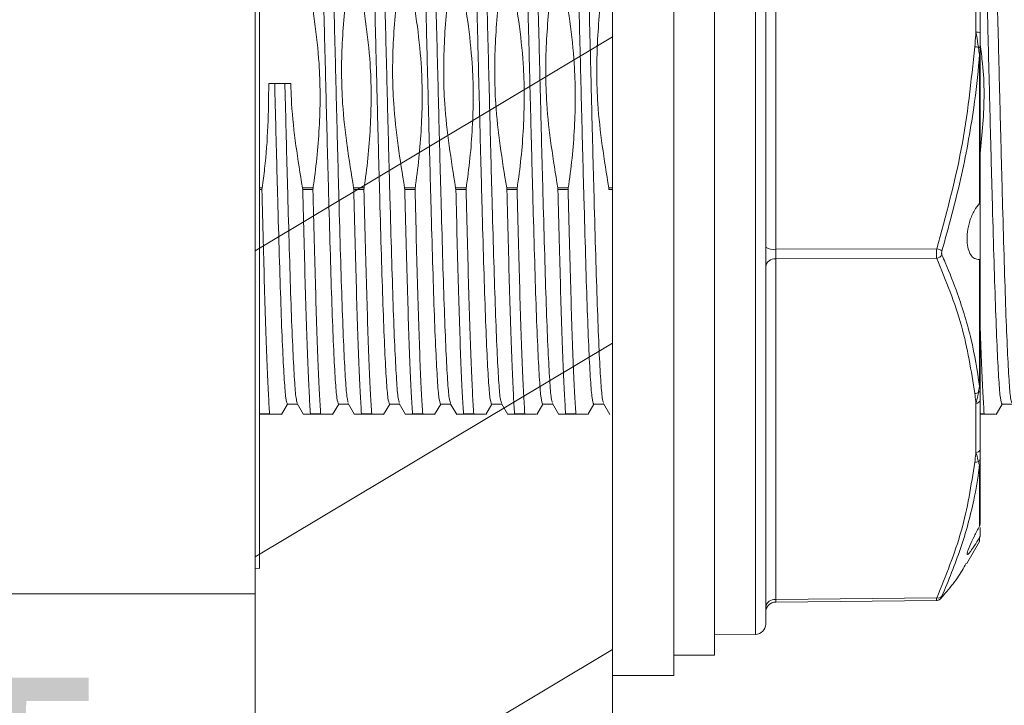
# Model space of a CAD drawing. Header units: millimetres. Extents: x 44 to 202, y 8 to 282.
# Tile 10 of 18: x 161 to 177, y 141 to 152. Entities that reach past the tile are written whole.
import ezdxf

# ---------------------------------------------------------------- set-up
doc = ezdxf.new("R2010")
doc.units = ezdxf.units.MM
doc.linetypes.add('CENTERX2', pattern=[20.32, 12.7, -2.54, 2.54, -2.54])
doc.layers.add('FORMAT', color=7, linetype='Continuous')
doc.styles.add('SLDTEXTSTYLE0', font='TXT', dxfattribs={"width": 0.7})
doc.dimstyles.new('SLDDIMSTYLE1', dxfattribs={"dimtxt": 3.5, "dimasz": 3.5, "dimexe": 0, "dimexo": 0.0625, "dimgap": 0.875, "dimtad": 1, "dimlfac": 3, "dimrnd": 1e-09, "dimzin": 12, "dimdsep": 46, "dimtxsty": 'SLDTEXTSTYLE0', "dimsah": 1, "dimcen": 0.09, "dimadec": 0, "dimazin": 3, "dimtfac": 1, "dimtmove": 0, "dimatfit": 0, "dimfxl": 0, "dimfrac": 2, "dimtolj": 1, "dimtzin": 12, "dimarcsym": 0})
doc.dimstyles.new('SLDDIMSTYLE2', dxfattribs={"dimtxt": 3.5, "dimasz": 3.5, "dimexe": 0, "dimexo": 0.0625, "dimgap": 0.875, "dimtad": 1, "dimlfac": 3, "dimrnd": 1e-09, "dimzin": 4, "dimdsep": 46, "dimtxsty": 'SLDTEXTSTYLE0', "dimsah": 1, "dimcen": 0.09, "dimadec": 0, "dimazin": 1, "dimtfac": 1, "dimtofl": 0, "dimtmove": 0, "dimatfit": 3, "dimfxl": 0, "dimfrac": 2, "dimtolj": 1, "dimtzin": 12, "dimarcsym": 0})

# ---------------------------------------------------------------- blocks, each defined once
blk = doc.blocks.new('*D2')
at = {"layer": 'FORMAT'}
for p, q in [((159.992, 141.827), (159.992, 135.447)), ((159.992, 136.447), (153.261, 136.447)), ((159.992, 136.447), (164.992, 136.447)), ((164.992, 136.447), (171.722, 136.447))]:
    blk.add_line(p, q, dxfattribs=at)
for points in [[(159.992, 136.447), (156.492, 136.985), (156.492, 135.909)], [(164.992, 136.447), (168.492, 135.909), (168.492, 136.985)]]:
    blk.add_solid(points, dxfattribs=at)
at = {"layer": 'FORMAT', "insert": (158.897, 140.959, 0.033), "char_height": 3.5, "attachment_point": 1, "style": 'SLDTEXTSTYLE0'}
blk.add_mtext('15', dxfattribs=at)
blk = doc.blocks.new('*D3')
at = {"layer": 'FORMAT'}
for p, q in [((192.058, 145.73), (192.058, 123.095)), ((164.992, 128.115), (164.992, 123.095)), ((164.992, 124.095), (192.058, 124.095))]:
    blk.add_line(p, q, dxfattribs=at)
for points in [[(164.992, 124.095), (168.492, 123.556), (168.492, 124.633)], [(192.058, 124.095), (188.558, 124.633), (188.558, 123.556)]]:
    blk.add_solid(points, dxfattribs=at)
at = {"layer": 'FORMAT', "insert": (172.293, 128.607, 0.033), "char_height": 3.5, "attachment_point": 1, "style": 'SLDTEXTSTYLE0'}
blk.add_mtext('81.20', dxfattribs=at)

msp = doc.modelspace()

# ---------------------------------------------------------------- linework, layer by layer
at = {"color": 7, "linetype": 'CENTERX2', "lineweight": 0}
for p, q in [((164.9916, 171.6035), (164.9916, 129.1149)), ((170.825, 171.6035), (170.825, 129.1149)), ((170.825, 151.42), (164.9916, 147.9289)), ((170.825, 146.42), (164.9916, 142.9289)), ((170.825, 141.42), (164.9916, 137.9289))]:
    msp.add_line(p, q, dxfattribs=at)
at = {"color": 7, "linetype": 'Continuous', "lineweight": 15}
for p, q in [((170.825, 140.9933), (170.825, 160.3267)), ((171.825, 140.9933), (171.825, 160.3267)), ((172.4916, 141.3267), (172.4916, 159.9933)), ((173.325, 159.4875), (173.325, 141.9978)), ((164.9916, 142.3267), (164.9916, 158.9933)), ((165.0583, 142.7433), (165.0583, 158.5767)), ((173.4902, 156.2527), (173.4902, 147.9533)), ((176.7589, 151.4999), (176.7589, 152.6951)), ((176.825, 152.6823), (176.825, 151.4871)), ((176.816, 148.7006), (176.816, 151.1219)), ((176.825, 151.1198), (176.825, 148.7191)), ((165.2123, 150.66), (165.571, 150.66)), ((165.1015, 148.9577), (165.0995, 148.9271)), ((165.7662, 148.9271), (165.7627, 148.9577)), ((165.7627, 148.9577), (165.9348, 148.9577)), ((165.7662, 148.9271), (165.9329, 148.9271)), ((165.9348, 148.9577), (165.9329, 148.9271)), ((166.5995, 148.9271), (166.5961, 148.9577)), ((166.5961, 148.9577), (166.7682, 148.9577)), ((166.5995, 148.9271), (166.7662, 148.9271)), ((166.7682, 148.9577), (166.7662, 148.9271)), ((167.4329, 148.9271), (167.4294, 148.9577)), ((167.4294, 148.9577), (167.6015, 148.9577)), ((167.4329, 148.9271), (167.5995, 148.9271)), ((167.6015, 148.9577), (167.5995, 148.9271)), ((168.2662, 148.9271), (168.2627, 148.9577)), ((168.2627, 148.9577), (168.4348, 148.9577)), ((168.2662, 148.9271), (168.4329, 148.9271)), ((168.4348, 148.9577), (168.4329, 148.9271)), ((169.0995, 148.9271), (169.0961, 148.9577)), ((169.0961, 148.9577), (169.2682, 148.9577)), ((169.0995, 148.9271), (169.2662, 148.9271)), ((169.2682, 148.9577), (169.2662, 148.9271)), ((169.9329, 148.9271), (169.9294, 148.9577)), ((169.9294, 148.9577), (170.1015, 148.9577)), ((169.9329, 148.9271), (170.0995, 148.9271)), ((170.1015, 148.9577), (170.0995, 148.9271)), ((170.7662, 148.9271), (170.7627, 148.9577)), ((176.825, 147.7902), (176.825, 148.6984)), ((173.4902, 147.9533), (176.1175, 147.9619)), ((176.1175, 147.8042), (173.4902, 147.7956)), ((173.4902, 147.7956), (173.4902, 142.2351)), ((176.816, 145.7218), (176.816, 147.7867)), ((176.825, 147.7902), (176.825, 145.7439)), ((165.4201, 145.2542), (165.5198, 145.4267)), ((165.5168, 145.4267), (165.6801, 145.4267)), ((165.6759, 145.4339), (165.7797, 145.2544)), ((166.2536, 145.2544), (166.3531, 145.4267)), ((166.3502, 145.4267), (166.5135, 145.4267)), ((166.5087, 145.435), (166.613, 145.2545)), ((167.087, 145.2545), (167.1865, 145.4267)), ((167.1835, 145.4267), (167.3468, 145.4267)), ((167.3418, 145.4354), (167.4463, 145.2545)), ((167.9203, 145.2545), (168.0198, 145.4267)), ((168.0168, 145.4267), (168.1801, 145.4267)), ((168.1758, 145.4341), (168.2797, 145.2544)), ((168.7536, 145.2544), (168.8532, 145.4267)), ((168.8502, 145.4267), (169.0135, 145.4267)), ((169.0096, 145.4335), (169.113, 145.2544)), ((169.587, 145.2545), (169.6865, 145.4267)), ((169.6835, 145.4267), (169.8468, 145.4267)), ((169.8424, 145.4342), (169.9463, 145.2545)), ((170.4203, 145.2544), (170.5198, 145.4267)), ((170.5168, 145.4267), (170.6801, 145.4267)), ((170.6752, 145.4352), (170.7796, 145.2545)), ((176.7589, 144.6364), (176.7589, 145.4373)), ((176.825, 145.4875), (176.825, 144.6867)), ((177.087, 145.2545), (177.1865, 145.4267)), ((177.1835, 145.4267), (177.3468, 145.4267)), ((165.0583, 145.26), (165.2288, 145.26)), ((165.2254, 145.2648), (165.2288, 145.26)), ((165.8901, 145.26), (165.8921, 145.2648)), ((165.8901, 145.26), (166.0622, 145.26)), ((165.8921, 145.2648), (166.0587, 145.2648)), ((166.0587, 145.2648), (166.0622, 145.26)), ((166.7234, 145.26), (166.7254, 145.2648)), ((166.7234, 145.26), (166.8955, 145.26)), ((166.7254, 145.2648), (166.8921, 145.2648)), ((166.8921, 145.2648), (166.8955, 145.26)), ((167.5567, 145.26), (167.5587, 145.2648)), ((167.5567, 145.26), (167.7288, 145.26)), ((167.5587, 145.2648), (167.7254, 145.2648)), ((167.7254, 145.2648), (167.7288, 145.26)), ((168.3901, 145.26), (168.3921, 145.2648)), ((168.3901, 145.26), (168.5622, 145.26)), ((168.3921, 145.2648), (168.5587, 145.2648)), ((168.5587, 145.2648), (168.5622, 145.26)), ((169.2234, 145.26), (169.2254, 145.2648)), ((169.2234, 145.26), (169.3955, 145.26)), ((169.2254, 145.2648), (169.3921, 145.2648)), ((169.3921, 145.2648), (169.3955, 145.26)), ((170.0567, 145.26), (170.0587, 145.2648)), ((170.0567, 145.26), (170.2288, 145.26)), ((170.0587, 145.2648), (170.2254, 145.2648)), ((170.2254, 145.2648), (170.2288, 145.26)), ((176.825, 145.26), (176.8955, 145.26)), ((176.8921, 145.2648), (176.8955, 145.26)), ((176.816, 143.4307), (176.816, 144.4275)), ((176.825, 144.4553), (176.825, 143.4656)), ((176.825, 143.2764), (176.825, 143.4092)), ((176.6078, 142.8217), (176.816, 143.1823)), ((164.9916, 142.7445), (165.0583, 142.7433)), ((160.4916, 142.3267), (164.9916, 142.3267)), ((173.49, 142.194), (176.1136, 142.2199)), ((173.4902, 142.2351), (176.1175, 142.261)), ((173.325, 141.9978), (173.325, 141.8325)), ((172.4916, 141.66), (173.1598, 141.6658)), ((171.825, 141.3267), (172.4916, 141.3267)), ((170.825, 140.9933), (171.825, 140.9933))]:
    msp.add_line(p, q, dxfattribs=at)
at = {"color": 8, "linetype": 'Continuous', "lineweight": 15}
for p, q in [((173.1598, 141.8343), (173.1598, 159.6542)), ((165.0583, 148.9577), (165.1015, 148.9577)), ((165.0583, 148.9271), (165.0995, 148.9271)), ((170.7627, 148.9577), (170.825, 148.9577)), ((170.7662, 148.9271), (170.825, 148.9271)), ((165.0583, 145.2648), (165.2254, 145.2648)), ((176.825, 145.2648), (176.8921, 145.2648)), ((176.816, 143.1823), (176.816, 143.2447)), ((173.1598, 141.6658), (173.1598, 141.8343))]:
    msp.add_line(p, q, dxfattribs=at)
at = {"color": 7, "linetype": 'Continuous', "lineweight": 15, "flags": 128}
msp.add_lwpolyline([(176.1914, 142.2571), (176.1966, 142.2636), (176.2032, 142.2744)], dxfattribs=at)
at = {"color": 7, "linetype": 'Continuous', "lineweight": 15}
for centre, radius, start, end in [((176.7747, 151.4047), 0.0965, 58.58484, 99.42263), ((176.7122, 150.8252), 0.4361, 78.63386, 86.44817), ((176.8015, 151.2139), 0.039, 53.01801, 94.92746), ((176.8169, 151.1053), 0.0167, 61.05885, 92.97742), ((173.4507, 148.1913), 0.2412, 238.58484, 279.42263), ((176.0385, 147.648), 0.3237, 59.40705, 75.87129), ((173.4733, 147.6464), 0.1502, 83.52813, 170.94874), ((176.0951, 147.9286), 0.1264, 280.2107, 328.83426), ((176.7796, 145.6567), 0.0455, 294.15352, 356.14457), ((176.7915, 145.7446), 0.0335, 317.15167, 358.67917), ((176.7337, 145.7236), 0.1262, 272.54321, 300.75975), ((176.7657, 145.4969), 0.0601, 263.52813, 350.94874), ((176.7657, 144.6961), 0.0601, 263.52813, 350.94874), ((176.7753, 144.5325), 0.0498, 297.43096, 357.42094), ((176.745, 144.5945), 0.1187, 267.22034, 296.61174), ((176.7763, 144.4556), 0.0487, 324.74658, 359.61028), ((176.1395, 142.3423), 0.0841, 254.86419, 319.27135), ((173.4733, 142.0859), 0.1502, 83.52813, 170.94874), ((173.4916, 142.0273), 0.1667, 90.86955, 180), ((173.1583, 141.8325), 0.1667, 270.5, 360)]:
    msp.add_arc(centre, radius, start, end, dxfattribs=at)
msp.add_ellipse((173.4916, 147.9212), major_axis=(0.0005, 0.1667), ratio=0.0095331, start_param=1.3770602, end_param=2.4242138, dxfattribs=at)
at = {"color": 8, "linetype": 'Continuous', "lineweight": 15}
msp.add_ellipse((173.4916, 142.3607), major_axis=(0.0016, 0.1667), ratio=0.0019402, start_param=2.424228, end_param=3.140662, dxfattribs=at)
at = {"color": 7, "linetype": 'Continuous', "lineweight": 15}
for points, knots in [([(166.3502, 145.4267), (166.3413, 145.4463), (166.3236, 145.4854), (166.2985, 145.7964), (166.2722, 146.2795), (166.2455, 146.936), (166.2202, 147.7336), (166.1942, 148.6438), (166.1675, 149.6329), (166.1418, 150.66), (166.1162, 151.6871), (166.0895, 152.6762), (166.0634, 153.5864), (166.0382, 154.3839), (166.0115, 155.0409), (165.9851, 155.5221), (165.9619, 155.817), (165.9462, 155.8546), (165.9393, 155.8712)], [0, 0, 0, 0, 0.06368425, 0.12645844, 0.18999451, 0.25377792, 0.31665943, 0.37999902, 0.44383212, 0.50692779, 0.57002345, 0.63385656, 0.69719614, 0.76007765, 0.82386106, 0.88739714, 0.95017133, 1, 1, 1, 1]), ([(166.0998, 155.8933), (166.1087, 155.8737), (166.1263, 155.8346), (166.1514, 155.5236), (166.1778, 155.0405), (166.2045, 154.384), (166.2297, 153.5864), (166.2558, 152.6762), (166.2825, 151.6871), (166.3081, 150.66), (166.3338, 149.6329), (166.3605, 148.6438), (166.3865, 147.7336), (166.4118, 146.9361), (166.4385, 146.279), (166.4648, 145.798), (166.4879, 145.5045), (166.5034, 145.467), (166.5102, 145.4506)], [0, 0, 0, 0, 0.0637594, 0.1266076, 0.1902186, 0.2540772, 0.3170329, 0.3804472, 0.4443556, 0.5075257, 0.5706958, 0.6346042, 0.6980185, 0.7609741, 0.8248328, 0.8884438, 0.951292, 1, 1, 1, 1]), ([(167.1835, 145.4267), (167.1746, 145.4463), (167.1569, 145.4854), (167.1319, 145.7964), (167.1055, 146.2795), (167.0788, 146.936), (167.0536, 147.7336), (167.0275, 148.6438), (167.0008, 149.6329), (166.9752, 150.66), (166.9495, 151.6871), (166.9228, 152.6762), (166.8968, 153.5864), (166.8715, 154.3839), (166.8448, 155.041), (166.8185, 155.522), (166.7954, 155.8155), (166.7799, 155.853), (166.7731, 155.8694)], [0, 0, 0, 0, 0.0637578, 0.1266045, 0.190214, 0.254071, 0.3170252, 0.3804379, 0.4443448, 0.5075133, 0.5706818, 0.6345887, 0.6980014, 0.7609555, 0.8248126, 0.8884221, 0.9512688, 1, 1, 1, 1]), ([(166.9331, 155.8933), (166.942, 155.8737), (166.9597, 155.8346), (166.9848, 155.5236), (167.0111, 155.0405), (167.0378, 154.384), (167.0631, 153.5864), (167.0891, 152.6762), (167.1158, 151.6871), (167.1415, 150.66), (167.1671, 149.6329), (167.1938, 148.6438), (167.2199, 147.7336), (167.2451, 146.9361), (167.2718, 146.279), (167.2982, 145.7981), (167.3212, 145.5051), (167.3366, 145.4677), (167.3434, 145.4514)], [0, 0, 0, 0, 0.06379, 0.1266683, 0.1903099, 0.2541992, 0.3171851, 0.3806298, 0.4445689, 0.5077693, 0.5709696, 0.6349087, 0.6983534, 0.7613393, 0.8252286, 0.8888702, 0.9517485, 1, 1, 1, 1]), ([(168.0168, 145.4267), (168.0079, 145.4463), (167.9903, 145.4854), (167.9652, 145.7964), (167.9389, 146.2795), (167.9122, 146.936), (167.8869, 147.7336), (167.8609, 148.6438), (167.8341, 149.6329), (167.8085, 150.66), (167.7829, 151.6871), (167.7561, 152.6762), (167.7301, 153.5864), (167.7048, 154.3839), (167.6781, 155.0409), (167.6518, 155.5223), (167.6284, 155.8183), (167.6126, 155.856), (167.6055, 155.8729)], [0, 0, 0, 0, 0.0636176, 0.126326, 0.1897956, 0.2535122, 0.3163279, 0.3796012, 0.4433674, 0.506397, 0.5694266, 0.6331929, 0.6964662, 0.7592819, 0.8229985, 0.8864681, 0.9491765, 1, 1, 1, 1]), ([(167.7665, 155.8933), (167.7754, 155.8737), (167.793, 155.8346), (167.8181, 155.5236), (167.8444, 155.0405), (167.8711, 154.384), (167.8964, 153.5864), (167.9224, 152.6762), (167.9492, 151.6871), (167.9748, 150.66), (168.0004, 149.6329), (168.0272, 148.6438), (168.0532, 147.7336), (168.0785, 146.9361), (168.1052, 146.2791), (168.1315, 145.7978), (168.1547, 145.5029), (168.1705, 145.4653), (168.1774, 145.4486)], [0, 0, 0, 0, 0.06367862, 0.12644727, 0.18997773, 0.25375551, 0.31663147, 0.37996546, 0.44379292, 0.50688301, 0.5699731, 0.63380057, 0.69713456, 0.76001052, 0.8237883, 0.88731876, 0.95008741, 1, 1, 1, 1]), ([(168.8502, 145.4267), (168.8413, 145.4463), (168.8236, 145.4854), (168.7985, 145.7964), (168.7722, 146.2795), (168.7455, 146.936), (168.7202, 147.7336), (168.6942, 148.6438), (168.6675, 149.6329), (168.6418, 150.66), (168.6162, 151.6871), (168.5895, 152.6762), (168.5634, 153.5864), (168.5382, 154.3839), (168.5115, 155.041), (168.4851, 155.5219), (168.4621, 155.8148), (168.4467, 155.8522), (168.44, 155.8684)], [0, 0, 0, 0, 0.0637972, 0.1266827, 0.1903314, 0.254228, 0.317221, 0.3806729, 0.4446192, 0.5078268, 0.5710343, 0.6349806, 0.6984325, 0.7614256, 0.8253221, 0.8889708, 0.9518563, 1, 1, 1, 1]), ([(168.5998, 155.8933), (168.6087, 155.8737), (168.6263, 155.8346), (168.6514, 155.5236), (168.6778, 155.0405), (168.7045, 154.384), (168.7297, 153.5864), (168.7558, 152.6762), (168.7825, 151.6871), (168.8081, 150.66), (168.8338, 149.6329), (168.8605, 148.6438), (168.8865, 147.7336), (168.9118, 146.9361), (168.9385, 146.2791), (168.9648, 145.7977), (168.9882, 145.5017), (169.004, 145.464), (169.0111, 145.4472)], [0, 0, 0, 0, 0.0636199, 0.1263307, 0.1898026, 0.2535216, 0.3163396, 0.3796152, 0.4433839, 0.5064158, 0.5694477, 0.6332164, 0.696492, 0.75931, 0.823029, 0.8865009, 0.9492117, 1, 1, 1, 1]), ([(169.6835, 145.4267), (169.6746, 145.4463), (169.6569, 145.4854), (169.6319, 145.7964), (169.6055, 146.2795), (169.5788, 146.936), (169.5536, 147.7336), (169.5275, 148.6438), (169.5008, 149.6329), (169.4752, 150.66), (169.4495, 151.6871), (169.4228, 152.6762), (169.3968, 153.5864), (169.3715, 154.3839), (169.3448, 155.0409), (169.3185, 155.5222), (169.2951, 155.8179), (169.2793, 155.8556), (169.2723, 155.8724)], [0, 0, 0, 0, 0.0636362, 0.126363, 0.1898511, 0.2535864, 0.3164204, 0.3797122, 0.4434972, 0.5065452, 0.5695932, 0.6333782, 0.6966699, 0.759504, 0.8232393, 0.8867274, 0.9494542, 1, 1, 1, 1]), ([(169.4331, 155.8933), (169.442, 155.8737), (169.4597, 155.8346), (169.4848, 155.5236), (169.5111, 155.0405), (169.5378, 154.384), (169.5631, 153.5864), (169.5891, 152.6762), (169.6158, 151.6871), (169.6415, 150.66), (169.6671, 149.6329), (169.6938, 148.6438), (169.7199, 147.7336), (169.7451, 146.9361), (169.7718, 146.2791), (169.7982, 145.7979), (169.8214, 145.5032), (169.8371, 145.4656), (169.844, 145.449)], [0, 0, 0, 0, 0.0636923, 0.1264744, 0.1900185, 0.25381, 0.3166994, 0.380047, 0.4438882, 0.5069918, 0.5700954, 0.6339366, 0.6972842, 0.7601736, 0.8239651, 0.8875092, 0.9502913, 1, 1, 1, 1]), ([(170.5168, 145.4267), (170.5079, 145.4463), (170.4903, 145.4854), (170.4652, 145.7964), (170.4389, 146.2795), (170.4122, 146.936), (170.3869, 147.7336), (170.3609, 148.6438), (170.3341, 149.6329), (170.3085, 150.66), (170.2829, 151.6871), (170.2561, 152.6762), (170.2301, 153.5864), (170.2048, 154.3839), (170.1781, 155.041), (170.1518, 155.522), (170.1287, 155.8154), (170.1132, 155.8529), (170.1064, 155.8692)], [0, 0, 0, 0, 0.0637651, 0.126619, 0.1902358, 0.2541002, 0.3170615, 0.3804816, 0.4443957, 0.5075715, 0.5707473, 0.6346615, 0.6980815, 0.7610428, 0.8249072, 0.888524, 0.9513779, 1, 1, 1, 1]), ([(170.2665, 155.8933), (170.2754, 155.8737), (170.293, 155.8346), (170.3181, 155.5236), (170.3444, 155.0405), (170.3711, 154.384), (170.3964, 153.5864), (170.4224, 152.6762), (170.4492, 151.6871), (170.4748, 150.66), (170.5004, 149.6329), (170.5272, 148.6438), (170.5532, 147.7336), (170.5785, 146.9361), (170.6052, 146.279), (170.6315, 145.798), (170.6545, 145.5049), (170.67, 145.4675), (170.6768, 145.4512)], [0, 0, 0, 0, 0.06378, 0.1266486, 0.1902802, 0.2541595, 0.3171356, 0.3805704, 0.4444995, 0.50769, 0.5708806, 0.6348096, 0.6982445, 0.7612205, 0.8250999, 0.8887315, 0.9516, 1, 1, 1, 1]), ([(176.9331, 155.8933), (176.942, 155.8737), (176.9597, 155.8346), (176.9848, 155.5236), (177.0111, 155.0405), (177.0378, 154.384), (177.0631, 153.5864), (177.0891, 152.6762), (177.1158, 151.6871), (177.1415, 150.66), (177.1671, 149.6329), (177.1938, 148.6438), (177.2199, 147.7336), (177.2451, 146.9361), (177.2718, 146.2791), (177.2982, 145.7978), (177.3214, 145.5024), (177.3372, 145.4648), (177.3442, 145.448)], [0, 0, 0, 0, 0.0636543, 0.126399, 0.1899052, 0.2536586, 0.3165105, 0.3798203, 0.4436234, 0.5066894, 0.5697554, 0.6335585, 0.6968683, 0.7597202, 0.8234736, 0.8869798, 0.9497245, 1, 1, 1, 1]), ([(177.1835, 145.4267), (177.1746, 145.4463), (177.1569, 145.4854), (177.1319, 145.7964), (177.1055, 146.2795), (177.0788, 146.936), (177.0536, 147.7336), (177.0275, 148.6438), (177.0008, 149.6329), (176.9752, 150.66), (176.9495, 151.6873), (176.9228, 152.6756), (176.8968, 153.5886), (176.8715, 154.3758), (176.8512, 154.9036), (176.84, 155.1034), (176.8375, 155.1467)], [0, 0, 0, 0, 0.0756802, 0.1502788, 0.2257829, 0.3015809, 0.3763071, 0.4515777, 0.5274348, 0.6024155, 0.6773962, 0.7532533, 0.8285238, 0.9032501, 0.9790481, 1, 1, 1, 1]), ([(165.8539, 152.3623), (165.9277, 151.9047), (166.0539, 151.1219), (166.054, 149.9949), (165.9889, 149.3193), (165.9373, 148.9742), (165.9348, 148.9577)], [0, 0, 0, 0, 0.4057124, 0.6939936, 0.9853821, 1, 1, 1, 1]), ([(166.5961, 148.9577), (166.5223, 149.4153), (166.396, 150.1981), (166.396, 151.3251), (166.4611, 152.0007), (166.5127, 152.3458), (166.5151, 152.3623)], [0, 0, 0, 0, 0.4057124, 0.6939936, 0.9853821, 1, 1, 1, 1]), ([(166.6872, 152.3623), (166.761, 151.9047), (166.8872, 151.1219), (166.8873, 149.9949), (166.8222, 149.3193), (166.7706, 148.9742), (166.7682, 148.9577)], [0, 0, 0, 0, 0.4057124, 0.6939936, 0.9853821, 1, 1, 1, 1]), ([(167.4294, 148.9577), (167.3556, 149.4153), (167.2294, 150.1981), (167.2293, 151.3251), (167.2944, 152.0007), (167.346, 152.3458), (167.3484, 152.3623)], [0, 0, 0, 0, 0.4057124, 0.6939936, 0.9853821, 1, 1, 1, 1]), ([(167.5205, 152.3623), (167.5943, 151.9047), (167.7206, 151.1219), (167.7206, 149.9949), (167.6555, 149.3193), (167.604, 148.9742), (167.6015, 148.9577)], [0, 0, 0, 0, 0.4057124, 0.6939936, 0.9853821, 1, 1, 1, 1]), ([(168.2627, 148.9577), (168.1889, 149.4153), (168.0627, 150.1981), (168.0627, 151.3251), (168.1278, 152.0007), (168.1793, 152.3458), (168.1818, 152.3623)], [0, 0, 0, 0, 0.40571235, 0.6939936, 0.98538208, 1, 1, 1, 1]), ([(168.3539, 152.3623), (168.4277, 151.9047), (168.5539, 151.1219), (168.554, 149.9949), (168.4889, 149.3193), (168.4373, 148.9742), (168.4348, 148.9577)], [0, 0, 0, 0, 0.4057124, 0.6939936, 0.9853821, 1, 1, 1, 1]), ([(169.0961, 148.9577), (169.0223, 149.4153), (168.896, 150.1981), (168.896, 151.3251), (168.9611, 152.0007), (169.0127, 152.3458), (169.0151, 152.3623)], [0, 0, 0, 0, 0.4057124, 0.6939936, 0.9853821, 1, 1, 1, 1]), ([(169.1872, 152.3623), (169.261, 151.9047), (169.3872, 151.1219), (169.3873, 149.9949), (169.3222, 149.3193), (169.2706, 148.9742), (169.2682, 148.9577)], [0, 0, 0, 0, 0.4057124, 0.6939936, 0.9853821, 1, 1, 1, 1]), ([(169.9294, 148.9577), (169.8556, 149.4153), (169.7294, 150.1981), (169.7293, 151.3251), (169.7944, 152.0007), (169.846, 152.3458), (169.8484, 152.3623)], [0, 0, 0, 0, 0.4057124, 0.6939936, 0.9853821, 1, 1, 1, 1]), ([(170.0205, 152.3623), (170.0943, 151.9047), (170.2206, 151.1219), (170.2206, 149.9949), (170.1555, 149.3193), (170.104, 148.9742), (170.1015, 148.9577)], [0, 0, 0, 0, 0.4057124, 0.6939936, 0.9853821, 1, 1, 1, 1]), ([(170.7627, 148.9577), (170.6889, 149.4153), (170.5627, 150.1981), (170.5627, 151.3251), (170.6278, 152.0007), (170.6793, 152.3458), (170.6818, 152.3623)], [0, 0, 0, 0, 0.4057124, 0.6939936, 0.9853821, 1, 1, 1, 1]), ([(176.7393, 151.2605), (176.7441, 151.3257), (176.7501, 151.4056), (176.7575, 151.4853), (176.7589, 151.4999)], [0, 0, 0, 0, 0.81707199, 1, 1, 1, 1]), ([(176.7982, 151.2528), (176.7885, 151.3197), (176.7765, 151.4027), (176.7618, 151.4841), (176.7589, 151.4999)], [0, 0, 0, 0, 0.8054328, 1, 1, 1, 1]), ([(176.825, 151.4871), (176.825, 151.4715), (176.825, 151.3912), (176.825, 151.3103), (176.825, 151.2451)], [0, 0, 0, 0, 0.1936075, 1, 1, 1, 1]), ([(176.825, 151.2984), (176.8398, 151.1944), (176.9008, 150.7647), (176.8946, 150.1653), (176.8422, 149.6783), (176.825, 149.5181)], [0, 0, 0, 0, 0.1766282, 0.7290845, 1, 1, 1, 1]), ([(176.1175, 147.9619), (176.2656, 148.5005), (176.5633, 149.5835), (176.6804, 150.6995), (176.7393, 151.2605)], [0, 0, 0, 0, 0.4973797, 1, 1, 1, 1]), ([(176.816, 151.1219), (176.8141, 151.0977), (176.7916, 150.8126), (176.7131, 150.1319), (176.5217, 149.0858), (176.3096, 148.3137), (176.2032, 147.9266)], [0, 0, 0, 0, 0.0223282, 0.2635092, 0.6307845, 1, 1, 1, 1]), ([(176.816, 151.1219), (176.8131, 151.1428), (176.807, 151.1862), (176.8012, 151.23), (176.7982, 151.2528)], [0, 0, 0, 0, 0.4797764, 1, 1, 1, 1]), ([(176.825, 151.2451), (176.825, 151.2232), (176.825, 151.1816), (176.825, 151.1397), (176.825, 151.1198)], [0, 0, 0, 0, 0.52660319, 1, 1, 1, 1]), ([(165.2123, 150.66), (165.2057, 150.1961), (165.1976, 149.6261), (165.1166, 149.0627), (165.1015, 148.9577)], [0, 0, 0, 0, 0.8136593, 1, 1, 1, 1]), ([(165.5168, 145.4267), (165.5079, 145.4463), (165.4903, 145.4854), (165.4652, 145.7964), (165.4389, 146.2795), (165.4122, 146.936), (165.3869, 147.7336), (165.3609, 148.6438), (165.3341, 149.6329), (165.317, 150.3189), (165.3085, 150.66)], [0, 0, 0, 0, 0.1256278, 0.2494605, 0.374796, 0.5006195, 0.6246638, 0.7496117, 0.8755332, 1, 1, 1, 1]), ([(165.4748, 150.66), (165.4833, 150.3189), (165.5004, 149.6329), (165.5272, 148.6438), (165.5532, 147.7336), (165.5785, 146.9361), (165.6052, 146.2791), (165.6315, 145.7978), (165.6548, 145.5026), (165.6705, 145.465), (165.6775, 145.4483)], [0, 0, 0, 0, 0.1278825, 0.2572596, 0.3856365, 0.513085, 0.6423614, 0.7711365, 0.8983674, 1, 1, 1, 1]), ([(165.7627, 148.9577), (165.687, 149.4152), (165.5935, 149.9801), (165.5746, 150.5513), (165.571, 150.66)], [0, 0, 0, 0, 0.8098031, 1, 1, 1, 1]), ([(165.2254, 145.2648), (165.2186, 145.3684), (165.2049, 145.5771), (165.1835, 146.054), (165.162, 146.637), (165.1415, 147.3212), (165.1209, 148.0844), (165.1067, 148.6451), (165.0995, 148.9271)], [0, 0, 0, 0, 0.1655971, 0.3333039, 0.501026, 0.6666377, 0.8322927, 1, 1, 1, 1]), ([(165.8921, 145.2648), (165.8853, 145.3684), (165.8716, 145.5771), (165.8501, 146.054), (165.8287, 146.637), (165.8082, 147.3212), (165.7876, 148.0844), (165.7734, 148.6451), (165.7662, 148.9271)], [0, 0, 0, 0, 0.1655971, 0.3333039, 0.501026, 0.6666377, 0.8322927, 1, 1, 1, 1]), ([(166.0587, 145.2648), (166.0519, 145.3684), (166.0382, 145.5771), (166.0168, 146.054), (165.9954, 146.637), (165.9748, 147.3212), (165.9543, 148.0844), (165.94, 148.6451), (165.9329, 148.9271)], [0, 0, 0, 0, 0.1655971, 0.3333039, 0.501026, 0.6666377, 0.8322927, 1, 1, 1, 1]), ([(166.7254, 145.2648), (166.7186, 145.3684), (166.7049, 145.5771), (166.6835, 146.054), (166.662, 146.637), (166.6415, 147.3212), (166.6209, 148.0844), (166.6067, 148.6451), (166.5995, 148.9271)], [0, 0, 0, 0, 0.1655971, 0.3333039, 0.501026, 0.6666377, 0.8322927, 1, 1, 1, 1]), ([(166.8921, 145.2648), (166.8853, 145.3684), (166.8716, 145.5771), (166.8501, 146.054), (166.8287, 146.637), (166.8082, 147.3212), (166.7876, 148.0844), (166.7734, 148.6451), (166.7662, 148.9271)], [0, 0, 0, 0, 0.1655971, 0.3333039, 0.501026, 0.6666377, 0.8322927, 1, 1, 1, 1]), ([(167.5587, 145.2648), (167.5519, 145.3684), (167.5382, 145.5771), (167.5168, 146.054), (167.4954, 146.637), (167.4748, 147.3212), (167.4543, 148.0844), (167.44, 148.6451), (167.4329, 148.9271)], [0, 0, 0, 0, 0.1655971, 0.3333039, 0.501026, 0.6666377, 0.8322927, 1, 1, 1, 1]), ([(167.7254, 145.2648), (167.7186, 145.3684), (167.7049, 145.5771), (167.6835, 146.054), (167.662, 146.637), (167.6415, 147.3212), (167.6209, 148.0844), (167.6067, 148.6451), (167.5995, 148.9271)], [0, 0, 0, 0, 0.1655971, 0.3333039, 0.501026, 0.6666377, 0.8322927, 1, 1, 1, 1]), ([(168.3921, 145.2648), (168.3853, 145.3684), (168.3716, 145.5771), (168.3501, 146.054), (168.3287, 146.637), (168.3082, 147.3212), (168.2876, 148.0844), (168.2734, 148.6451), (168.2662, 148.9271)], [0, 0, 0, 0, 0.1655971, 0.3333039, 0.501026, 0.6666377, 0.8322927, 1, 1, 1, 1]), ([(168.5587, 145.2648), (168.5519, 145.3684), (168.5382, 145.5771), (168.5168, 146.054), (168.4954, 146.637), (168.4748, 147.3212), (168.4543, 148.0844), (168.44, 148.6451), (168.4329, 148.9271)], [0, 0, 0, 0, 0.1655971, 0.3333039, 0.501026, 0.6666377, 0.8322927, 1, 1, 1, 1]), ([(169.2254, 145.2648), (169.2186, 145.3684), (169.2049, 145.5771), (169.1835, 146.054), (169.162, 146.637), (169.1415, 147.3212), (169.1209, 148.0844), (169.1067, 148.6451), (169.0995, 148.9271)], [0, 0, 0, 0, 0.1655971, 0.3333039, 0.501026, 0.6666377, 0.8322927, 1, 1, 1, 1]), ([(169.3921, 145.2648), (169.3853, 145.3684), (169.3716, 145.5771), (169.3501, 146.054), (169.3287, 146.637), (169.3082, 147.3212), (169.2876, 148.0844), (169.2734, 148.6451), (169.2662, 148.9271)], [0, 0, 0, 0, 0.1655971, 0.3333039, 0.501026, 0.6666377, 0.8322927, 1, 1, 1, 1]), ([(170.0587, 145.2648), (170.0519, 145.3684), (170.0382, 145.5771), (170.0168, 146.054), (169.9954, 146.637), (169.9748, 147.3212), (169.9543, 148.0844), (169.94, 148.6451), (169.9329, 148.9271)], [0, 0, 0, 0, 0.1655971, 0.3333039, 0.501026, 0.6666377, 0.8322927, 1, 1, 1, 1]), ([(170.2254, 145.2648), (170.2186, 145.3684), (170.2049, 145.5771), (170.1835, 146.054), (170.162, 146.637), (170.1415, 147.3212), (170.1209, 148.0844), (170.1067, 148.6451), (170.0995, 148.9271)], [0, 0, 0, 0, 0.1655971, 0.3333039, 0.501026, 0.6666377, 0.8322927, 1, 1, 1, 1]), ([(176.825, 148.7191), (176.8243, 148.715), (176.8232, 148.7087), (176.8178, 148.7026), (176.816, 148.7006)], [0, 0, 0, 0, 0.667256, 1, 1, 1, 1]), ([(176.816, 148.7006), (176.7871, 148.6655), (176.7263, 148.5915), (176.6559, 148.4257), (176.6159, 148.2451), (176.6094, 148.0838), (176.629, 147.9533), (176.6711, 147.8555), (176.734, 147.7914), (176.7879, 147.7883), (176.816, 147.7867)], [0, 0, 0, 0, 0.1346573, 0.2833738, 0.4154942, 0.5310698, 0.6393323, 0.749519, 0.868839, 1, 1, 1, 1]), ([(176.1175, 147.8042), (176.1166, 147.8102), (176.1141, 147.8273), (176.1121, 147.8635), (176.1127, 147.9122), (176.1159, 147.9454), (176.1175, 147.9619)], [0, 0, 0, 0, 0.14959916, 0.42636894, 0.71610148, 1, 1, 1, 1]), ([(176.2032, 147.9266), (176.2016, 147.92), (176.1984, 147.9068), (176.1977, 147.887), (176.1997, 147.8724), (176.2023, 147.8656), (176.2032, 147.8632)], [0, 0, 0, 0, 0.2859105, 0.5727354, 0.8483349, 1, 1, 1, 1]), ([(176.7393, 145.5975), (176.6813, 145.9688), (176.5646, 146.7159), (176.2672, 147.4399), (176.1175, 147.8042)], [0, 0, 0, 0, 0.4968726, 1, 1, 1, 1]), ([(176.2032, 147.8632), (176.2214, 147.821), (176.3124, 147.6101), (176.4896, 147.1521), (176.699, 146.4814), (176.777, 145.9755), (176.816, 145.7218)], [0, 0, 0, 0, 0.0602703, 0.3013971, 0.6497219, 1, 1, 1, 1]), ([(176.816, 147.7867), (176.8193, 147.7872), (176.8243, 147.788), (176.8248, 147.7896), (176.825, 147.7902)], [0, 0, 0, 0, 0.6673535, 1, 1, 1, 1]), ([(176.8921, 145.2648), (176.8853, 145.368), (176.8715, 145.5758), (176.8502, 146.0593), (176.8344, 146.4667), (176.8262, 146.7394), (176.825, 146.7812)], [0, 0, 0, 0, 0.3116157, 0.6272014, 0.942816, 1, 1, 1, 1]), ([(176.7982, 145.6152), (176.8009, 145.6308), (176.8067, 145.6643), (176.8128, 145.7018), (176.816, 145.7218)], [0, 0, 0, 0, 0.466474, 1, 1, 1, 1]), ([(176.825, 145.7439), (176.825, 145.7276), (176.825, 145.6967), (176.825, 145.6675), (176.825, 145.6536)], [0, 0, 0, 0, 0.5274223, 1, 1, 1, 1]), ([(176.825, 145.6536), (176.825, 145.6383), (176.825, 145.5817), (176.825, 145.5272), (176.825, 145.4875)], [0, 0, 0, 0, 0.2705051, 1, 1, 1, 1]), ([(176.7589, 145.4373), (176.7575, 145.447), (176.7501, 145.5004), (176.7441, 145.5539), (176.7393, 145.5975)], [0, 0, 0, 0, 0.182928, 1, 1, 1, 1]), ([(176.7589, 145.4373), (176.7694, 145.4786), (176.7838, 145.5352), (176.7951, 145.5982), (176.7982, 145.6152)], [0, 0, 0, 0, 0.73036787, 1, 1, 1, 1]), ([(165.2288, 145.26), (165.3081, 145.26), (165.4206, 145.26), (165.4125, 145.26), (165.4101, 145.26)], [0, 0, 0, 0, 0.7050246, 1, 1, 1, 1]), ([(165.7893, 145.26), (165.7861, 145.26), (165.7758, 145.26), (165.8358, 145.26), (165.8876, 145.26), (165.8901, 145.26)], [0, 0, 0, 0, 0.2956929, 0.9659267, 1, 1, 1, 1]), ([(166.0622, 145.26), (166.1417, 145.26), (166.252, 145.26), (166.2457, 145.26), (166.2439, 145.26)], [0, 0, 0, 0, 0.7208235, 1, 1, 1, 1]), ([(166.6225, 145.26), (166.6195, 145.26), (166.6096, 145.26), (166.6691, 145.26), (166.7209, 145.26), (166.7234, 145.26)], [0, 0, 0, 0, 0.2837134, 0.9653472, 1, 1, 1, 1]), ([(166.8955, 145.26), (166.9746, 145.26), (167.0866, 145.26), (167.0796, 145.26), (167.0775, 145.26)], [0, 0, 0, 0, 0.7069736, 1, 1, 1, 1]), ([(167.4557, 145.26), (167.4529, 145.26), (167.4431, 145.26), (167.5025, 145.26), (167.5542, 145.26), (167.5567, 145.26)], [0, 0, 0, 0, 0.2795819, 0.9651473, 1, 1, 1, 1]), ([(167.7288, 145.26), (167.8082, 145.26), (167.9192, 145.26), (167.9126, 145.26), (167.9107, 145.26)], [0, 0, 0, 0, 0.7147235, 1, 1, 1, 1]), ([(168.2893, 145.26), (168.2861, 145.26), (168.2759, 145.26), (168.3358, 145.26), (168.3876, 145.26), (168.3901, 145.26)], [0, 0, 0, 0, 0.2935012, 0.9658207, 1, 1, 1, 1]), ([(168.5622, 145.26), (168.6416, 145.26), (168.7524, 145.26), (168.7459, 145.26), (168.744, 145.26)], [0, 0, 0, 0, 0.716507, 1, 1, 1, 1]), ([(169.1227, 145.26), (169.1194, 145.26), (169.1089, 145.26), (169.1691, 145.26), (169.2209, 145.26), (169.2234, 145.26)], [0, 0, 0, 0, 0.3010063, 0.9661838, 1, 1, 1, 1]), ([(169.3955, 145.26), (169.4747, 145.26), (169.5865, 145.26), (169.5795, 145.26), (169.5775, 145.26)], [0, 0, 0, 0, 0.7079982, 1, 1, 1, 1]), ([(169.9559, 145.26), (169.9528, 145.26), (169.9426, 145.26), (170.0024, 145.26), (170.0542, 145.26), (170.0567, 145.26)], [0, 0, 0, 0, 0.2922143, 0.9657585, 1, 1, 1, 1]), ([(170.2288, 145.26), (170.3084, 145.26), (170.4186, 145.26), (170.4123, 145.26), (170.4106, 145.26)], [0, 0, 0, 0, 0.72222795, 1, 1, 1, 1]), ([(176.8955, 145.26), (176.9746, 145.26), (177.0868, 145.26), (177.0797, 145.26), (177.0776, 145.26)], [0, 0, 0, 0, 0.7049344, 1, 1, 1, 1]), ([(176.7393, 144.4759), (176.7441, 144.5196), (176.7501, 144.5732), (176.7575, 144.6267), (176.7589, 144.6364)], [0, 0, 0, 0, 0.817072, 1, 1, 1, 1]), ([(176.7982, 144.4883), (176.7885, 144.5258), (176.7765, 144.5723), (176.7618, 144.626), (176.7589, 144.6364)], [0, 0, 0, 0, 0.8054328, 1, 1, 1, 1]), ([(176.825, 144.6867), (176.825, 144.6763), (176.825, 144.6227), (176.825, 144.5715), (176.825, 144.5303)], [0, 0, 0, 0, 0.1936075, 1, 1, 1, 1]), ([(176.825, 144.5303), (176.825, 144.5166), (176.825, 144.4906), (176.825, 144.4666), (176.825, 144.4553)], [0, 0, 0, 0, 0.52660319, 1, 1, 1, 1]), ([(176.1175, 142.261), (176.2656, 142.6231), (176.5633, 143.3509), (176.6804, 144.0996), (176.7393, 144.4759)], [0, 0, 0, 0, 0.4973797, 1, 1, 1, 1]), ([(176.816, 144.4275), (176.8141, 144.4113), (176.7916, 144.2203), (176.7131, 143.7644), (176.5217, 143.0639), (176.3096, 142.5467), (176.2032, 142.2874)], [0, 0, 0, 0, 0.02232822, 0.26350921, 0.63078454, 1, 1, 1, 1]), ([(176.816, 144.4275), (176.8131, 144.4357), (176.807, 144.4528), (176.8012, 144.4762), (176.7982, 144.4883)], [0, 0, 0, 0, 0.4797764, 1, 1, 1, 1]), ([(176.816, 143.4307), (176.7871, 143.3765), (176.7263, 143.2624), (176.6559, 143.111), (176.6159, 143.0068), (176.6094, 142.9628), (176.629, 142.9695), (176.6711, 143.0203), (176.734, 143.1121), (176.7879, 143.1991), (176.816, 143.2447)], [0, 0, 0, 0, 0.1346573, 0.2833738, 0.4154942, 0.5310698, 0.6393323, 0.749519, 0.868839, 1, 1, 1, 1]), ([(176.825, 143.4656), (176.8243, 143.4574), (176.8232, 143.4452), (176.8178, 143.4344), (176.816, 143.4307)], [0, 0, 0, 0, 0.66725601, 1, 1, 1, 1]), ([(176.816, 143.2447), (176.8193, 143.2514), (176.8243, 143.2615), (176.8248, 143.2727), (176.825, 143.2764)], [0, 0, 0, 0, 0.66735349, 1, 1, 1, 1]), ([(176.2032, 142.2744), (176.2214, 142.2952), (176.3122, 142.3991), (176.4614, 142.5818), (176.5552, 142.7462), (176.6007, 142.8258)], [0, 0, 0, 0, 0.1142713, 0.5714426, 1, 1, 1, 1]), ([(176.2032, 142.2874), (176.2016, 142.2834), (176.1984, 142.2756), (176.1977, 142.2704), (176.1997, 142.2707), (176.2023, 142.2735), (176.2032, 142.2744)], [0, 0, 0, 0, 0.2859105, 0.5727354, 0.8483349, 1, 1, 1, 1]), ([(176.1136, 142.2207), (176.1203, 142.2209), (176.1351, 142.2212), (176.1558, 142.229), (176.1736, 142.2399), (176.185, 142.25), (176.1897, 142.2555), (176.1912, 142.2572)], [0, 0, 0, 0, 0.2173738, 0.4790818, 0.7075879, 0.9070169, 1, 1, 1, 1])]:
    msp.add_open_spline(points, degree=3, knots=knots, dxfattribs=at)
at = {"color": 8, "linetype": 'Continuous', "lineweight": 15}
msp.add_open_spline([(176.1136, 142.2216), (176.1132, 142.2212), (176.1119, 142.2197), (176.1129, 142.232), (176.116, 142.2514), (176.1175, 142.261)], degree=3, knots=[0, 0, 0, 0, 0.16187373, 0.58519888, 1, 1, 1, 1], dxfattribs=at)

# ---------------------------------------------------------------- dimensions: what is measured, and where the dimension line sits
at = {"layer": 'FORMAT'}
for base, p1, p2, dimstyle, picture, middle in [((192.0583, 124.0949), (164.9916, 129.1149), (192.0583, 146.7297), 'SLDDIMSTYLE2', '*D3', (178.3916, 124.0949)), ((164.9916, 136.447), (159.9916, 142.8267), (164.9916, 129.1149), 'SLDDIMSTYLE1', '*D2', (162.4283, 136.447))]:
    dim = msp.add_linear_dim(base=base, p1=p1, p2=p2, dimstyle=dimstyle, dxfattribs=at)
    dim.commit()
    dim.dimension.update_dxf_attribs({"geometry": picture, "text_midpoint": middle, "dimtype": 160})

doc.saveas('drawing.dxf')
